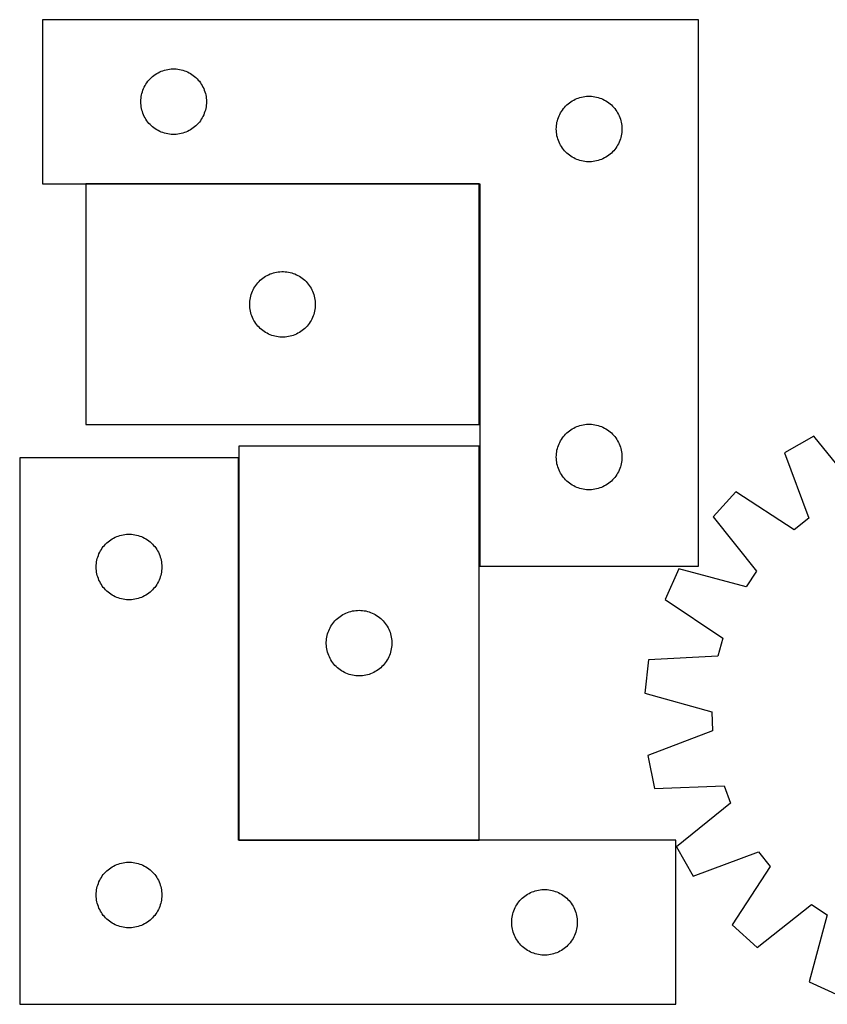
# Model space of a CAD drawing. Header units: millimetres. Extents: x 7 to 1493, y 7 to 462.
# Tile 1 of 5: x 7 to 376, y 12 to 462. Entities that reach past the tile are written whole.
import ezdxf

# ---------------------------------------------------------------- set-up
doc = ezdxf.new("R2010")
doc.units = ezdxf.units.MM
doc.layers.add('COMMON', color=5, linetype='CONTINUOUS', true_color=0x0000ff)
doc.layers.add('CUT', color=7, linetype='CONTINUOUS', true_color=0x000000)

msp = doc.modelspace()

# ---------------------------------------------------------------- linework, layer by layer
at = {"layer": 'COMMON'}
for p, q in [((216.841663, 387.022138), (36.841663, 387.022138)), ((216.941664, 276.922137), (216.941664, 386.922137)), ((216.941664, 212.122138), (216.941664, 267.017153)), ((106.741662, 261.817152), (106.741662, 87.017153)), ((106.841663, 86.917152), (216.841663, 86.917152))]:
    msp.add_line(p, q, dxfattribs=at)
at = {"layer": 'CUT'}
for p, q in [((317.041664, 462.122138), (17.041664, 462.122138)), ((17.041664, 462.122138), (17.041664, 387.122138)), ((317.041664, 212.122138), (317.041664, 462.122138)), ((68.03845, 436.619727), (68.668008, 437.067293)), ((68.668008, 437.067293), (69.319772, 437.481857)), ((69.319772, 437.481857), (69.992013, 437.86232)), ((69.992013, 437.86232), (70.682948, 438.207672)), ((70.682948, 438.207672), (71.390745, 438.516998)), ((71.390745, 438.516998), (72.113528, 438.789476)), ((72.113528, 438.789476), (72.849379, 439.024386)), ((72.849379, 439.024386), (73.596348, 439.221104)), ((73.596348, 439.221104), (74.352452, 439.379107)), ((74.352452, 439.379107), (75.115688, 439.497978)), ((75.115688, 439.497978), (75.884032, 439.577401)), ((75.884032, 439.577401), (76.655445, 439.617165)), ((76.655445, 439.617165), (77.427882, 439.617165)), ((77.427882, 439.617165), (78.199296, 439.577401)), ((78.199296, 439.577401), (78.967639, 439.497978)), ((78.967639, 439.497978), (79.730875, 439.379107)), ((79.730875, 439.379107), (80.48698, 439.221104)), ((80.48698, 439.221104), (81.233948, 439.024386)), ((81.233948, 439.024386), (81.969799, 438.789476)), ((81.969799, 438.789476), (82.692582, 438.516998)), ((82.692582, 438.516998), (83.40038, 438.207672)), ((83.40038, 438.207672), (84.091315, 437.86232)), ((84.091315, 437.86232), (84.763556, 437.481857)), ((84.763556, 437.481857), (85.41532, 437.067293)), ((85.41532, 437.067293), (86.044878, 436.619727)), ((63.987385, 432.010359), (64.38503, 432.672581)), ((64.38503, 432.672581), (64.816239, 433.313454)), ((64.816239, 433.313454), (65.279867, 433.93128)), ((65.279867, 433.93128), (65.774685, 434.52442)), ((65.774685, 434.52442), (66.299381, 435.0913)), ((66.299381, 435.0913), (66.852564, 435.630418)), ((66.852564, 435.630418), (67.432766, 436.140345)), ((67.432766, 436.140345), (68.03845, 436.619727)), ((86.044878, 436.619727), (86.650561, 436.140345)), ((86.650561, 436.140345), (87.230764, 435.630418)), ((87.230764, 435.630418), (87.783947, 435.0913)), ((87.783947, 435.0913), (88.308643, 434.52442)), ((88.308643, 434.52442), (88.803461, 433.93128)), ((88.803461, 433.93128), (89.267089, 433.313454)), ((89.267089, 433.313454), (89.698297, 432.672581)), ((89.698297, 432.672581), (90.095942, 432.010359)), ((62.358828, 427.690419), (62.536248, 428.442205)), ((62.536248, 428.442205), (62.752133, 429.18386)), ((62.752133, 429.18386), (63.005911, 429.913419)), ((63.005911, 429.913419), (63.29691, 430.628947)), ((63.29691, 430.628947), (63.624357, 431.328545)), ((63.624357, 431.328545), (63.987385, 432.010359)), ((90.095942, 432.010359), (90.45897, 431.328545)), ((90.45897, 431.328545), (90.786417, 430.628947)), ((90.786417, 430.628947), (91.077416, 429.913419)), ((91.077416, 429.913419), (91.331194, 429.18386)), ((91.331194, 429.18386), (91.54708, 428.442205)), ((91.54708, 428.442205), (91.724499, 427.690419)), ((62.041664, 424.622138), (62.061552, 425.394319)), ((62.061552, 423.849957), (62.041664, 424.622138)), ((62.061552, 425.394319), (62.121166, 426.164453)), ((62.121166, 423.079823), (62.061552, 423.849957)), ((62.121166, 426.164453), (62.220345, 426.930497)), ((62.220345, 426.930497), (62.358828, 427.690419)), ((91.724499, 427.690419), (91.862982, 426.930497)), ((91.862982, 426.930497), (91.962162, 426.164453)), ((91.962162, 426.164453), (92.021775, 425.394319)), ((92.021775, 423.849957), (91.962162, 423.079823)), ((92.021775, 425.394319), (92.041664, 424.622138)), ((92.041664, 424.622138), (92.021775, 423.849957)), ((256.852564, 423.130418), (257.432766, 423.640345)), ((257.432766, 423.640345), (258.03845, 424.119727)), ((258.03845, 424.119727), (258.668008, 424.567293)), ((258.668008, 424.567293), (259.319772, 424.981857)), ((259.319772, 424.981857), (259.992013, 425.36232)), ((259.992013, 425.36232), (260.682948, 425.707672)), ((260.682948, 425.707672), (261.390745, 426.016998)), ((261.390745, 426.016998), (262.113528, 426.289476)), ((262.113528, 426.289476), (262.849379, 426.524386)), ((262.849379, 426.524386), (263.596348, 426.721104)), ((263.596348, 426.721104), (264.352452, 426.879107)), ((264.352452, 426.879107), (265.115688, 426.997978)), ((265.115688, 426.997978), (265.884032, 427.077401)), ((265.884032, 427.077401), (266.655445, 427.117165)), ((266.655445, 427.117165), (267.427882, 427.117165)), ((267.427882, 427.117165), (268.199296, 427.077401)), ((268.199296, 427.077401), (268.967639, 426.997978)), ((268.967639, 426.997978), (269.730875, 426.879107)), ((269.730875, 426.879107), (270.48698, 426.721104)), ((270.48698, 426.721104), (271.233948, 426.524386)), ((271.233948, 426.524386), (271.969799, 426.289476)), ((271.969799, 426.289476), (272.692582, 426.016998)), ((272.692582, 426.016998), (273.40038, 425.707672)), ((273.40038, 425.707672), (274.091315, 425.36232)), ((274.091315, 425.36232), (274.763556, 424.981857)), ((274.763556, 424.981857), (275.41532, 424.567293)), ((275.41532, 424.567293), (276.044878, 424.119727)), ((276.044878, 424.119727), (276.650561, 423.640345)), ((276.650561, 423.640345), (277.230764, 423.130418)), ((62.220345, 422.313779), (62.121166, 423.079823)), ((62.358828, 421.553857), (62.220345, 422.313779)), ((62.536248, 420.802071), (62.358828, 421.553857)), ((62.752133, 420.060415), (62.536248, 420.802071)), ((63.005911, 419.330857), (62.752133, 420.060415)), ((63.29691, 418.615329), (63.005911, 419.330857)), ((91.077416, 419.330857), (90.786417, 418.615329)), ((91.331194, 420.060415), (91.077416, 419.330857)), ((91.54708, 420.802071), (91.331194, 420.060415)), ((91.724499, 421.553857), (91.54708, 420.802071)), ((91.862982, 422.313779), (91.724499, 421.553857)), ((91.962162, 423.079823), (91.862982, 422.313779)), ((253.29691, 418.128947), (253.624357, 418.828545)), ((253.624357, 418.828545), (253.987385, 419.510359)), ((253.987385, 419.510359), (254.38503, 420.172581)), ((254.38503, 420.172581), (254.816239, 420.813454)), ((254.816239, 420.813454), (255.279867, 421.43128)), ((255.279867, 421.43128), (255.774685, 422.02442)), ((255.774685, 422.02442), (256.299381, 422.5913)), ((256.299381, 422.5913), (256.852564, 423.130418)), ((277.230764, 423.130418), (277.783947, 422.5913)), ((277.783947, 422.5913), (278.308643, 422.02442)), ((278.308643, 422.02442), (278.803461, 421.43128)), ((278.803461, 421.43128), (279.267089, 420.813454)), ((279.267089, 420.813454), (279.698297, 420.172581)), ((279.698297, 420.172581), (280.095942, 419.510359)), ((280.095942, 419.510359), (280.45897, 418.828545)), ((280.45897, 418.828545), (280.786417, 418.128947)), ((63.624357, 417.915731), (63.29691, 418.615329)), ((63.987385, 417.233917), (63.624357, 417.915731)), ((64.38503, 416.571695), (63.987385, 417.233917)), ((64.816239, 415.930822), (64.38503, 416.571695)), ((65.279867, 415.312996), (64.816239, 415.930822)), ((65.774685, 414.719856), (65.279867, 415.312996)), ((66.299381, 414.152976), (65.774685, 414.719856)), ((88.308643, 414.719856), (87.783947, 414.152976)), ((88.803461, 415.312996), (88.308643, 414.719856)), ((89.267089, 415.930822), (88.803461, 415.312996)), ((89.698297, 416.571695), (89.267089, 415.930822)), ((90.095942, 417.233917), (89.698297, 416.571695)), ((90.45897, 417.915731), (90.095942, 417.233917)), ((90.786417, 418.615329), (90.45897, 417.915731)), ((252.121166, 413.664453), (252.220345, 414.430497)), ((252.220345, 414.430497), (252.358828, 415.190419)), ((252.358828, 415.190419), (252.536248, 415.942205)), ((252.536248, 415.942205), (252.752133, 416.68386)), ((252.752133, 416.68386), (253.005911, 417.413419)), ((253.005911, 417.413419), (253.29691, 418.128947)), ((280.786417, 418.128947), (281.077416, 417.413419)), ((281.077416, 417.413419), (281.331194, 416.68386)), ((281.331194, 416.68386), (281.54708, 415.942205)), ((281.54708, 415.942205), (281.724499, 415.190419)), ((281.724499, 415.190419), (281.862982, 414.430497)), ((281.862982, 414.430497), (281.962162, 413.664453)), ((66.852564, 413.613857), (66.299381, 414.152976)), ((67.432766, 413.103931), (66.852564, 413.613857)), ((68.03845, 412.624549), (67.432766, 413.103931)), ((68.668008, 412.176983), (68.03845, 412.624549)), ((69.319772, 411.762419), (68.668008, 412.176983)), ((69.992013, 411.381956), (69.319772, 411.762419)), ((70.682948, 411.036604), (69.992013, 411.381956)), ((71.390745, 410.727278), (70.682948, 411.036604)), ((72.113528, 410.4548), (71.390745, 410.727278)), ((72.849379, 410.21989), (72.113528, 410.4548)), ((73.596348, 410.023172), (72.849379, 410.21989)), ((74.352452, 409.865169), (73.596348, 410.023172)), ((75.115688, 409.746298), (74.352452, 409.865169)), ((79.730875, 409.865169), (78.967639, 409.746298)), ((80.48698, 410.023172), (79.730875, 409.865169)), ((81.233948, 410.21989), (80.48698, 410.023172)), ((81.969799, 410.4548), (81.233948, 410.21989)), ((82.692582, 410.727278), (81.969799, 410.4548)), ((83.40038, 411.036604), (82.692582, 410.727278)), ((84.091315, 411.381956), (83.40038, 411.036604)), ((84.763556, 411.762419), (84.091315, 411.381956)), ((85.41532, 412.176983), (84.763556, 411.762419)), ((86.044878, 412.624549), (85.41532, 412.176983)), ((86.650561, 413.103931), (86.044878, 412.624549)), ((87.230764, 413.613857), (86.650561, 413.103931)), ((87.783947, 414.152976), (87.230764, 413.613857)), ((252.041664, 412.122138), (252.061552, 412.894319)), ((252.061552, 411.349957), (252.041664, 412.122138)), ((252.061552, 412.894319), (252.121166, 413.664453)), ((252.121166, 410.579823), (252.061552, 411.349957)), ((252.220345, 409.813779), (252.121166, 410.579823)), ((252.358828, 409.053857), (252.220345, 409.813779)), ((281.862982, 409.813779), (281.724499, 409.053857)), ((281.962162, 410.579823), (281.862982, 409.813779)), ((281.962162, 413.664453), (282.021775, 412.894319)), ((282.021775, 411.349957), (281.962162, 410.579823)), ((282.021775, 412.894319), (282.041664, 412.122138)), ((282.041664, 412.122138), (282.021775, 411.349957)), ((75.884032, 409.666875), (75.115688, 409.746298)), ((76.655445, 409.627111), (75.884032, 409.666875)), ((77.427882, 409.627111), (76.655445, 409.627111)), ((78.199296, 409.666875), (77.427882, 409.627111)), ((78.967639, 409.746298), (78.199296, 409.666875)), ((252.536248, 408.302071), (252.358828, 409.053857)), ((252.752133, 407.560415), (252.536248, 408.302071)), ((253.005911, 406.830857), (252.752133, 407.560415)), ((253.29691, 406.115329), (253.005911, 406.830857)), ((253.624357, 405.415731), (253.29691, 406.115329)), ((253.987385, 404.733917), (253.624357, 405.415731)), ((280.45897, 405.415731), (280.095942, 404.733917)), ((280.786417, 406.115329), (280.45897, 405.415731)), ((281.077416, 406.830857), (280.786417, 406.115329)), ((281.331194, 407.560415), (281.077416, 406.830857)), ((281.54708, 408.302071), (281.331194, 407.560415)), ((281.724499, 409.053857), (281.54708, 408.302071)), ((254.38503, 404.071695), (253.987385, 404.733917)), ((254.816239, 403.430822), (254.38503, 404.071695)), ((255.279867, 402.812996), (254.816239, 403.430822)), ((255.774685, 402.219856), (255.279867, 402.812996)), ((256.299381, 401.652976), (255.774685, 402.219856)), ((256.852564, 401.113857), (256.299381, 401.652976)), ((257.432766, 400.603931), (256.852564, 401.113857)), ((277.230764, 401.113857), (276.650561, 400.603931)), ((277.783947, 401.652976), (277.230764, 401.113857)), ((278.308643, 402.219856), (277.783947, 401.652976)), ((278.803461, 402.812996), (278.308643, 402.219856)), ((279.267089, 403.430822), (278.803461, 402.812996)), ((279.698297, 404.071695), (279.267089, 403.430822)), ((280.095942, 404.733917), (279.698297, 404.071695)), ((258.03845, 400.124549), (257.432766, 400.603931)), ((258.668008, 399.676983), (258.03845, 400.124549)), ((259.319772, 399.262419), (258.668008, 399.676983)), ((259.992013, 398.881956), (259.319772, 399.262419)), ((260.682948, 398.536604), (259.992013, 398.881956)), ((261.390745, 398.227278), (260.682948, 398.536604)), ((262.113528, 397.9548), (261.390745, 398.227278)), ((262.849379, 397.71989), (262.113528, 397.9548)), ((263.596348, 397.523172), (262.849379, 397.71989)), ((264.352452, 397.365169), (263.596348, 397.523172)), ((265.115688, 397.246298), (264.352452, 397.365169)), ((265.884032, 397.166875), (265.115688, 397.246298)), ((266.655445, 397.127111), (265.884032, 397.166875)), ((267.427882, 397.127111), (266.655445, 397.127111)), ((268.199296, 397.166875), (267.427882, 397.127111)), ((268.967639, 397.246298), (268.199296, 397.166875)), ((269.730875, 397.365169), (268.967639, 397.246298)), ((270.48698, 397.523172), (269.730875, 397.365169)), ((271.233948, 397.71989), (270.48698, 397.523172)), ((271.969799, 397.9548), (271.233948, 397.71989)), ((272.692582, 398.227278), (271.969799, 397.9548)), ((273.40038, 398.536604), (272.692582, 398.227278)), ((274.091315, 398.881956), (273.40038, 398.536604)), ((274.763556, 399.262419), (274.091315, 398.881956)), ((275.41532, 399.676983), (274.763556, 399.262419)), ((276.044878, 400.124549), (275.41532, 399.676983)), ((276.650561, 400.603931), (276.044878, 400.124549)), ((17.041664, 387.122138), (217.041664, 387.122138)), ((216.841663, 386.922137), (36.841663, 386.922137)), ((36.841663, 386.922137), (36.841663, 276.922137)), ((216.841663, 276.922137), (216.841663, 386.922137)), ((217.041664, 387.122138), (217.041664, 212.122138)), ((124.152451, 346.679106), (124.915687, 346.797977)), ((124.915687, 346.797977), (125.684031, 346.8774)), ((125.684031, 346.8774), (126.455444, 346.917164)), ((126.455444, 346.917164), (127.227881, 346.917164)), ((127.227881, 346.917164), (127.999295, 346.8774)), ((127.999295, 346.8774), (128.767638, 346.797977)), ((128.767638, 346.797977), (129.530874, 346.679106)), ((115.574684, 341.824419), (116.09938, 342.391299)), ((116.09938, 342.391299), (116.652563, 342.930417)), ((116.652563, 342.930417), (117.232765, 343.440344)), ((117.232765, 343.440344), (117.838449, 343.919726)), ((117.838449, 343.919726), (118.468007, 344.367292)), ((118.468007, 344.367292), (119.119771, 344.781856)), ((119.119771, 344.781856), (119.792012, 345.162319)), ((119.792012, 345.162319), (120.482947, 345.507671)), ((120.482947, 345.507671), (121.190744, 345.816997)), ((121.190744, 345.816997), (121.913527, 346.089475)), ((121.913527, 346.089475), (122.649378, 346.324385)), ((122.649378, 346.324385), (123.396347, 346.521103)), ((123.396347, 346.521103), (124.152451, 346.679106)), ((129.530874, 346.679106), (130.286979, 346.521103)), ((130.286979, 346.521103), (131.033947, 346.324385)), ((131.033947, 346.324385), (131.769798, 346.089475)), ((131.769798, 346.089475), (132.492581, 345.816997)), ((132.492581, 345.816997), (133.200379, 345.507671)), ((133.200379, 345.507671), (133.891314, 345.162319)), ((133.891314, 345.162319), (134.563555, 344.781856)), ((134.563555, 344.781856), (135.215319, 344.367292)), ((135.215319, 344.367292), (135.844877, 343.919726)), ((135.844877, 343.919726), (136.45056, 343.440344)), ((136.45056, 343.440344), (137.030763, 342.930417)), ((137.030763, 342.930417), (137.583946, 342.391299)), ((137.583946, 342.391299), (138.108642, 341.824419)), ((112.80591, 337.213418), (113.096909, 337.928946)), ((113.096909, 337.928946), (113.424356, 338.628544)), ((113.424356, 338.628544), (113.787384, 339.310358)), ((113.787384, 339.310358), (114.185029, 339.97258)), ((114.185029, 339.97258), (114.616238, 340.613453)), ((114.616238, 340.613453), (115.079866, 341.231279)), ((115.079866, 341.231279), (115.574684, 341.824419)), ((138.108642, 341.824419), (138.60346, 341.231279)), ((138.60346, 341.231279), (139.067088, 340.613453)), ((139.067088, 340.613453), (139.498296, 339.97258)), ((139.498296, 339.97258), (139.895941, 339.310358)), ((139.895941, 339.310358), (140.258969, 338.628544)), ((140.258969, 338.628544), (140.586416, 337.928946)), ((140.586416, 337.928946), (140.877415, 337.213418)), ((111.861551, 332.694318), (111.921165, 333.464452)), ((111.921165, 333.464452), (112.020344, 334.230496)), ((112.020344, 334.230496), (112.158827, 334.990418)), ((112.158827, 334.990418), (112.336247, 335.742204)), ((112.336247, 335.742204), (112.552132, 336.483859)), ((112.552132, 336.483859), (112.80591, 337.213418)), ((140.877415, 337.213418), (141.131193, 336.483859)), ((141.131193, 336.483859), (141.347079, 335.742204)), ((141.347079, 335.742204), (141.524498, 334.990418)), ((141.524498, 334.990418), (141.662981, 334.230496)), ((141.662981, 334.230496), (141.762161, 333.464452)), ((141.762161, 333.464452), (141.821774, 332.694318)), ((111.841663, 331.922137), (111.861551, 332.694318)), ((111.861551, 331.149956), (111.841663, 331.922137)), ((111.921165, 330.379822), (111.861551, 331.149956)), ((112.020344, 329.613778), (111.921165, 330.379822)), ((112.158827, 328.853856), (112.020344, 329.613778)), ((112.336247, 328.10207), (112.158827, 328.853856)), ((141.524498, 328.853856), (141.347079, 328.10207)), ((141.662981, 329.613778), (141.524498, 328.853856)), ((141.762161, 330.379822), (141.662981, 329.613778)), ((141.821774, 331.149956), (141.762161, 330.379822)), ((141.821774, 332.694318), (141.841663, 331.922137)), ((141.841663, 331.922137), (141.821774, 331.149956)), ((112.552132, 327.360414), (112.336247, 328.10207)), ((112.80591, 326.630856), (112.552132, 327.360414)), ((113.096909, 325.915328), (112.80591, 326.630856)), ((113.424356, 325.21573), (113.096909, 325.915328)), ((113.787384, 324.533916), (113.424356, 325.21573)), ((114.185029, 323.871694), (113.787384, 324.533916)), ((139.895941, 324.533916), (139.498296, 323.871694)), ((140.258969, 325.21573), (139.895941, 324.533916)), ((140.586416, 325.915328), (140.258969, 325.21573)), ((140.877415, 326.630856), (140.586416, 325.915328)), ((141.131193, 327.360414), (140.877415, 326.630856)), ((141.347079, 328.10207), (141.131193, 327.360414)), ((114.616238, 323.230821), (114.185029, 323.871694)), ((115.079866, 322.612995), (114.616238, 323.230821)), ((115.574684, 322.019855), (115.079866, 322.612995)), ((116.09938, 321.452975), (115.574684, 322.019855)), ((116.652563, 320.913856), (116.09938, 321.452975)), ((117.232765, 320.40393), (116.652563, 320.913856)), ((117.838449, 319.924548), (117.232765, 320.40393)), ((118.468007, 319.476982), (117.838449, 319.924548)), ((135.844877, 319.924548), (135.215319, 319.476982)), ((136.45056, 320.40393), (135.844877, 319.924548)), ((137.030763, 320.913856), (136.45056, 320.40393)), ((137.583946, 321.452975), (137.030763, 320.913856)), ((138.108642, 322.019855), (137.583946, 321.452975)), ((138.60346, 322.612995), (138.108642, 322.019855)), ((139.067088, 323.230821), (138.60346, 322.612995)), ((139.498296, 323.871694), (139.067088, 323.230821)), ((119.119771, 319.062418), (118.468007, 319.476982)), ((119.792012, 318.681955), (119.119771, 319.062418)), ((120.482947, 318.336603), (119.792012, 318.681955)), ((121.190744, 318.027277), (120.482947, 318.336603)), ((121.913527, 317.754799), (121.190744, 318.027277)), ((122.649378, 317.519889), (121.913527, 317.754799)), ((123.396347, 317.323171), (122.649378, 317.519889)), ((124.152451, 317.165168), (123.396347, 317.323171)), ((124.915687, 317.046297), (124.152451, 317.165168)), ((125.684031, 316.966874), (124.915687, 317.046297)), ((126.455444, 316.92711), (125.684031, 316.966874)), ((127.227881, 316.92711), (126.455444, 316.92711)), ((127.999295, 316.966874), (127.227881, 316.92711)), ((128.767638, 317.046297), (127.999295, 316.966874)), ((129.530874, 317.165168), (128.767638, 317.046297)), ((130.286979, 317.323171), (129.530874, 317.165168)), ((131.033947, 317.519889), (130.286979, 317.323171)), ((131.769798, 317.754799), (131.033947, 317.519889)), ((132.492581, 318.027277), (131.769798, 317.754799)), ((133.200379, 318.336603), (132.492581, 318.027277)), ((133.891314, 318.681955), (133.200379, 318.336603)), ((134.563555, 319.062418), (133.891314, 318.681955)), ((135.215319, 319.476982), (134.563555, 319.062418)), ((36.841663, 276.922137), (216.841663, 276.922137)), ((258.668008, 274.567293), (259.319772, 274.981857)), ((259.319772, 274.981857), (259.992013, 275.36232)), ((259.992013, 275.36232), (260.682948, 275.707672)), ((260.682948, 275.707672), (261.390745, 276.016998)), ((261.390745, 276.016998), (262.113528, 276.289476)), ((262.113528, 276.289476), (262.849379, 276.524386)), ((262.849379, 276.524386), (263.596348, 276.721104)), ((263.596348, 276.721104), (264.352452, 276.879107)), ((264.352452, 276.879107), (265.115688, 276.997978)), ((265.115688, 276.997978), (265.884032, 277.077401)), ((265.884032, 277.077401), (266.655445, 277.117165)), ((266.655445, 277.117165), (267.427882, 277.117165)), ((267.427882, 277.117165), (268.199296, 277.077401)), ((268.199296, 277.077401), (268.967639, 276.997978)), ((268.967639, 276.997978), (269.730875, 276.879107)), ((269.730875, 276.879107), (270.48698, 276.721104)), ((270.48698, 276.721104), (271.233948, 276.524386)), ((271.233948, 276.524386), (271.969799, 276.289476)), ((271.969799, 276.289476), (272.692582, 276.016998)), ((272.692582, 276.016998), (273.40038, 275.707672)), ((273.40038, 275.707672), (274.091315, 275.36232)), ((274.091315, 275.36232), (274.763556, 274.981857)), ((274.763556, 274.981857), (275.41532, 274.567293)), ((254.38503, 270.172581), (254.816239, 270.813454)), ((254.816239, 270.813454), (255.279867, 271.43128)), ((255.279867, 271.43128), (255.774685, 272.02442)), ((255.774685, 272.02442), (256.299381, 272.5913)), ((256.299381, 272.5913), (256.852564, 273.130418)), ((256.852564, 273.130418), (257.432766, 273.640345)), ((257.432766, 273.640345), (258.03845, 274.119727)), ((258.03845, 274.119727), (258.668008, 274.567293)), ((275.41532, 274.567293), (276.044878, 274.119727)), ((276.044878, 274.119727), (276.650561, 273.640345)), ((276.650561, 273.640345), (277.230764, 273.130418)), ((277.230764, 273.130418), (277.783947, 272.5913)), ((277.783947, 272.5913), (278.308643, 272.02442)), ((278.308643, 272.02442), (278.803461, 271.43128)), ((278.803461, 271.43128), (279.267089, 270.813454)), ((279.267089, 270.813454), (279.698297, 270.172581)), ((369.850512, 271.579137), (356.481096, 263.964068)), ((389.832488, 246.887127), (369.850512, 271.579137)), ((216.841663, 267.017153), (106.841663, 267.017153)), ((106.841663, 267.017153), (106.841663, 87.017153)), ((216.841663, 87.017153), (216.841663, 267.017153)), ((252.358828, 265.190419), (252.536248, 265.942205)), ((252.536248, 265.942205), (252.752133, 266.68386)), ((252.752133, 266.68386), (253.005911, 267.413419)), ((253.005911, 267.413419), (253.29691, 268.128947)), ((253.29691, 268.128947), (253.624357, 268.828545)), ((253.624357, 268.828545), (253.987385, 269.510359)), ((253.987385, 269.510359), (254.38503, 270.172581)), ((279.698297, 270.172581), (280.095942, 269.510359)), ((280.095942, 269.510359), (280.45897, 268.828545)), ((280.45897, 268.828545), (280.786417, 268.128947)), ((280.786417, 268.128947), (281.077416, 267.413419)), ((281.077416, 267.413419), (281.331194, 266.68386)), ((281.331194, 266.68386), (281.54708, 265.942205)), ((281.54708, 265.942205), (281.724499, 265.190419)), ((106.641662, 261.817152), (6.641662, 261.817152)), ((6.641662, 261.817152), (6.641662, 11.817152)), ((106.641662, 86.817152), (106.641662, 261.817152)), ((252.041664, 262.122138), (252.061552, 262.894319)), ((252.061552, 261.349957), (252.041664, 262.122138)), ((252.061552, 262.894319), (252.121166, 263.664453)), ((252.121166, 260.579823), (252.061552, 261.349957)), ((252.121166, 263.664453), (252.220345, 264.430497)), ((252.220345, 264.430497), (252.358828, 265.190419)), ((281.724499, 265.190419), (281.862982, 264.430497)), ((281.862982, 264.430497), (281.962162, 263.664453)), ((281.962162, 263.664453), (282.021775, 262.894319)), ((282.021775, 261.349957), (281.962162, 260.579823)), ((282.021775, 262.894319), (282.041664, 262.122138)), ((282.041664, 262.122138), (282.021775, 261.349957)), ((356.481096, 263.964068), (367.526885, 234.182105)), ((252.220345, 259.813779), (252.121166, 260.579823)), ((252.358828, 259.053857), (252.220345, 259.813779)), ((252.536248, 258.302071), (252.358828, 259.053857)), ((252.752133, 257.560415), (252.536248, 258.302071)), ((253.005911, 256.830857), (252.752133, 257.560415)), ((253.29691, 256.115329), (253.005911, 256.830857)), ((281.077416, 256.830857), (280.786417, 256.115329)), ((281.331194, 257.560415), (281.077416, 256.830857)), ((281.54708, 258.302071), (281.331194, 257.560415)), ((281.724499, 259.053857), (281.54708, 258.302071)), ((281.862982, 259.813779), (281.724499, 259.053857)), ((281.962162, 260.579823), (281.862982, 259.813779)), ((253.624357, 255.415731), (253.29691, 256.115329)), ((253.987385, 254.733917), (253.624357, 255.415731)), ((254.38503, 254.071695), (253.987385, 254.733917)), ((254.816239, 253.430822), (254.38503, 254.071695)), ((255.279867, 252.812996), (254.816239, 253.430822)), ((255.774685, 252.219856), (255.279867, 252.812996)), ((256.299381, 251.652976), (255.774685, 252.219856)), ((278.308643, 252.219856), (277.783947, 251.652976)), ((278.803461, 252.812996), (278.308643, 252.219856)), ((279.267089, 253.430822), (278.803461, 252.812996)), ((279.698297, 254.071695), (279.267089, 253.430822)), ((280.095942, 254.733917), (279.698297, 254.071695)), ((280.45897, 255.415731), (280.095942, 254.733917)), ((280.786417, 256.115329), (280.45897, 255.415731)), ((256.852564, 251.113857), (256.299381, 251.652976)), ((257.432766, 250.603931), (256.852564, 251.113857)), ((258.03845, 250.124549), (257.432766, 250.603931)), ((258.668008, 249.676983), (258.03845, 250.124549)), ((259.319772, 249.262419), (258.668008, 249.676983)), ((259.992013, 248.881956), (259.319772, 249.262419)), ((260.682948, 248.536604), (259.992013, 248.881956)), ((261.390745, 248.227278), (260.682948, 248.536604)), ((262.113528, 247.9548), (261.390745, 248.227278)), ((262.849379, 247.71989), (262.113528, 247.9548)), ((263.596348, 247.523172), (262.849379, 247.71989)), ((271.233948, 247.71989), (270.48698, 247.523172)), ((271.969799, 247.9548), (271.233948, 247.71989)), ((272.692582, 248.227278), (271.969799, 247.9548)), ((273.40038, 248.536604), (272.692582, 248.227278)), ((274.091315, 248.881956), (273.40038, 248.536604)), ((274.763556, 249.262419), (274.091315, 248.881956)), ((275.41532, 249.676983), (274.763556, 249.262419)), ((276.044878, 250.124549), (275.41532, 249.676983)), ((276.650561, 250.603931), (276.044878, 250.124549)), ((277.230764, 251.113857), (276.650561, 250.603931)), ((277.783947, 251.652976), (277.230764, 251.113857)), ((264.352452, 247.365169), (263.596348, 247.523172)), ((265.115688, 247.246298), (264.352452, 247.365169)), ((265.884032, 247.166875), (265.115688, 247.246298)), ((266.655445, 247.127111), (265.884032, 247.166875)), ((267.427882, 247.127111), (266.655445, 247.127111)), ((268.199296, 247.166875), (267.427882, 247.127111)), ((268.967639, 247.246298), (268.199296, 247.166875)), ((269.730875, 247.365169), (268.967639, 247.246298)), ((270.48698, 247.523172), (269.730875, 247.365169)), ((334.197726, 246.133834), (323.835843, 234.760096)), ((360.831966, 228.825107), (334.197726, 246.133834)), ((323.835843, 234.760096), (343.544145, 209.849103)), ((367.526885, 234.182105), (360.831966, 228.825107)), ((49.592011, 225.057334), (50.282946, 225.402686)), ((50.282946, 225.402686), (50.990743, 225.712011)), ((50.990743, 225.712011), (51.713526, 225.98449)), ((51.713526, 225.98449), (52.449377, 226.2194)), ((52.449377, 226.2194), (53.196346, 226.416117)), ((53.196346, 226.416117), (53.95245, 226.574121)), ((53.95245, 226.574121), (54.715686, 226.692992)), ((54.715686, 226.692992), (55.48403, 226.772415)), ((55.48403, 226.772415), (56.255443, 226.812179)), ((56.255443, 226.812179), (57.02788, 226.812179)), ((57.02788, 226.812179), (57.799294, 226.772415)), ((57.799294, 226.772415), (58.567637, 226.692992)), ((58.567637, 226.692992), (59.330873, 226.574121)), ((59.330873, 226.574121), (60.086978, 226.416117)), ((60.086978, 226.416117), (60.833946, 226.2194)), ((60.833946, 226.2194), (61.569797, 225.98449)), ((61.569797, 225.98449), (62.29258, 225.712011)), ((62.29258, 225.712011), (63.000378, 225.402686)), ((63.000378, 225.402686), (63.691313, 225.057334)), ((44.416237, 220.508468), (44.879865, 221.126294)), ((44.879865, 221.126294), (45.374683, 221.719434)), ((45.374683, 221.719434), (45.899379, 222.286314)), ((45.899379, 222.286314), (46.452562, 222.825432)), ((46.452562, 222.825432), (47.032764, 223.335359)), ((47.032764, 223.335359), (47.638448, 223.814741)), ((47.638448, 223.814741), (48.268006, 224.262307)), ((48.268006, 224.262307), (48.91977, 224.676871)), ((48.91977, 224.676871), (49.592011, 225.057334)), ((63.691313, 225.057334), (64.363554, 224.676871)), ((64.363554, 224.676871), (65.015318, 224.262307)), ((65.015318, 224.262307), (65.644876, 223.814741)), ((65.644876, 223.814741), (66.250559, 223.335359)), ((66.250559, 223.335359), (66.830762, 222.825432)), ((66.830762, 222.825432), (67.383945, 222.286314)), ((67.383945, 222.286314), (67.908641, 221.719434)), ((67.908641, 221.719434), (68.403459, 221.126294)), ((68.403459, 221.126294), (68.867087, 220.508468)), ((42.136246, 215.637219), (42.352131, 216.378874)), ((42.352131, 216.378874), (42.605909, 217.108433)), ((42.605909, 217.108433), (42.896908, 217.82396)), ((42.896908, 217.82396), (43.224355, 218.523559)), ((43.224355, 218.523559), (43.587383, 219.205373)), ((43.587383, 219.205373), (43.985028, 219.867595)), ((43.985028, 219.867595), (44.416237, 220.508468)), ((68.867087, 220.508468), (69.298295, 219.867595)), ((69.298295, 219.867595), (69.69594, 219.205373)), ((69.69594, 219.205373), (70.058968, 218.523559)), ((70.058968, 218.523559), (70.386415, 217.82396)), ((70.386415, 217.82396), (70.677414, 217.108433)), ((70.677414, 217.108433), (70.931192, 216.378874)), ((70.931192, 216.378874), (71.147078, 215.637219)), ((41.641662, 211.817152), (41.66155, 212.589333)), ((41.66155, 211.044971), (41.641662, 211.817152)), ((41.66155, 212.589333), (41.721164, 213.359467)), ((41.721164, 213.359467), (41.820343, 214.125511)), ((41.820343, 214.125511), (41.958826, 214.885433)), ((41.958826, 214.885433), (42.136246, 215.637219)), ((71.147078, 215.637219), (71.324497, 214.885433)), ((71.324497, 214.885433), (71.46298, 214.125511)), ((71.46298, 214.125511), (71.56216, 213.359467)), ((71.56216, 213.359467), (71.621773, 212.589333)), ((71.621773, 212.589333), (71.641662, 211.817152)), ((71.641662, 211.817152), (71.621773, 211.044971)), ((217.041664, 212.122138), (317.041664, 212.122138)), ((41.721164, 210.274837), (41.66155, 211.044971)), ((41.820343, 209.508793), (41.721164, 210.274837)), ((41.958826, 208.748871), (41.820343, 209.508793)), ((42.136246, 207.997085), (41.958826, 208.748871)), ((42.352131, 207.255429), (42.136246, 207.997085)), ((42.605909, 206.525871), (42.352131, 207.255429)), ((70.931192, 207.255429), (70.677414, 206.525871)), ((71.147078, 207.997085), (70.931192, 207.255429)), ((71.324497, 208.748871), (71.147078, 207.997085)), ((71.46298, 209.508793), (71.324497, 208.748871)), ((71.56216, 210.274837), (71.46298, 209.508793)), ((71.621773, 211.044971), (71.56216, 210.274837)), ((308.152944, 210.916596), (301.812885, 196.89753)), ((338.832302, 202.685451), (308.152944, 210.916596)), ((343.544145, 209.849103), (338.832302, 202.685451)), ((42.896908, 205.810343), (42.605909, 206.525871)), ((43.224355, 205.110745), (42.896908, 205.810343)), ((43.587383, 204.428931), (43.224355, 205.110745)), ((43.985028, 203.766709), (43.587383, 204.428931)), ((44.416237, 203.125835), (43.985028, 203.766709)), ((44.879865, 202.50801), (44.416237, 203.125835)), ((68.867087, 203.125835), (68.403459, 202.50801)), ((69.298295, 203.766709), (68.867087, 203.125835)), ((69.69594, 204.428931), (69.298295, 203.766709)), ((70.058968, 205.110745), (69.69594, 204.428931)), ((70.386415, 205.810343), (70.058968, 205.110745)), ((70.677414, 206.525871), (70.386415, 205.810343)), ((45.374683, 201.91487), (44.879865, 202.50801)), ((45.899379, 201.34799), (45.374683, 201.91487)), ((46.452562, 200.808871), (45.899379, 201.34799)), ((47.032764, 200.298945), (46.452562, 200.808871)), ((47.638448, 199.819563), (47.032764, 200.298945)), ((48.268006, 199.371997), (47.638448, 199.819563)), ((48.91977, 198.957432), (48.268006, 199.371997)), ((49.592011, 198.57697), (48.91977, 198.957432)), ((50.282946, 198.231618), (49.592011, 198.57697)), ((50.990743, 197.922292), (50.282946, 198.231618)), ((63.000378, 198.231618), (62.29258, 197.922292)), ((63.691313, 198.57697), (63.000378, 198.231618)), ((64.363554, 198.957432), (63.691313, 198.57697)), ((65.015318, 199.371997), (64.363554, 198.957432)), ((65.644876, 199.819563), (65.015318, 199.371997)), ((66.250559, 200.298945), (65.644876, 199.819563)), ((66.830762, 200.808871), (66.250559, 200.298945)), ((67.383945, 201.34799), (66.830762, 200.808871)), ((67.908641, 201.91487), (67.383945, 201.34799)), ((68.403459, 202.50801), (67.908641, 201.91487)), ((51.713526, 197.649813), (50.990743, 197.922292)), ((52.449377, 197.414904), (51.713526, 197.649813)), ((53.196346, 197.218186), (52.449377, 197.414904)), ((53.95245, 197.060183), (53.196346, 197.218186)), ((54.715686, 196.941312), (53.95245, 197.060183)), ((55.48403, 196.861889), (54.715686, 196.941312)), ((56.255443, 196.822125), (55.48403, 196.861889)), ((57.02788, 196.822125), (56.255443, 196.822125)), ((57.799294, 196.861889), (57.02788, 196.822125)), ((58.567637, 196.941312), (57.799294, 196.861889)), ((59.330873, 197.060183), (58.567637, 196.941312)), ((60.086978, 197.218186), (59.330873, 197.060183)), ((60.833946, 197.414904), (60.086978, 197.218186)), ((61.569797, 197.649813), (60.833946, 197.414904)), ((62.29258, 197.922292), (61.569797, 197.649813)), ((301.812885, 196.89753), (328.254514, 179.295968)), ((152.53252, 188.77895), (153.150346, 189.242578)), ((153.150346, 189.242578), (153.79122, 189.673786)), ((153.79122, 189.673786), (154.453442, 190.071431)), ((154.453442, 190.071431), (155.135256, 190.434459)), ((155.135256, 190.434459), (155.834854, 190.761906)), ((155.834854, 190.761906), (156.550381, 191.052905)), ((156.550381, 191.052905), (157.27994, 191.306684)), ((157.27994, 191.306684), (158.021596, 191.522569)), ((158.021596, 191.522569), (158.773382, 191.699988)), ((158.773382, 191.699988), (159.533304, 191.838471)), ((159.533304, 191.838471), (160.299348, 191.937651)), ((160.299348, 191.937651), (161.069481, 191.997264)), ((161.069481, 191.997264), (161.841663, 192.017153)), ((161.841663, 192.017153), (162.613844, 191.997264)), ((162.613844, 191.997264), (163.383978, 191.937651)), ((163.383978, 191.937651), (164.150021, 191.838471)), ((164.150021, 191.838471), (164.909944, 191.699988)), ((164.909944, 191.699988), (165.66173, 191.522569)), ((165.66173, 191.522569), (166.403385, 191.306684)), ((166.403385, 191.306684), (167.132944, 191.052905)), ((167.132944, 191.052905), (167.848471, 190.761906)), ((167.848471, 190.761906), (168.54807, 190.434459)), ((168.54807, 190.434459), (169.229884, 190.071431)), ((169.229884, 190.071431), (169.892106, 189.673786)), ((169.892106, 189.673786), (170.532979, 189.242578)), ((170.532979, 189.242578), (171.150805, 188.77895)), ((148.601481, 184.066804), (148.981943, 184.739045)), ((148.981943, 184.739045), (149.396508, 185.390809)), ((149.396508, 185.390809), (149.844074, 186.020367)), ((149.844074, 186.020367), (150.323456, 186.626051)), ((150.323456, 186.626051), (150.833382, 187.206253)), ((150.833382, 187.206253), (151.3725, 187.759436)), ((151.3725, 187.759436), (151.939381, 188.284132)), ((151.939381, 188.284132), (152.53252, 188.77895)), ((171.150805, 188.77895), (171.743945, 188.284132)), ((171.743945, 188.284132), (172.310825, 187.759436)), ((172.310825, 187.759436), (172.849943, 187.206253)), ((172.849943, 187.206253), (173.359869, 186.626051)), ((173.359869, 186.626051), (173.839251, 186.020367)), ((173.839251, 186.020367), (174.286818, 185.390809)), ((174.286818, 185.390809), (174.701382, 184.739045)), ((174.701382, 184.739045), (175.081845, 184.066804)), ((147.084693, 179.706364), (147.242697, 180.462469)), ((147.242697, 180.462469), (147.439415, 181.209437)), ((147.439415, 181.209437), (147.674324, 181.945289)), ((147.674324, 181.945289), (147.946803, 182.668071)), ((147.946803, 182.668071), (148.256129, 183.375869)), ((148.256129, 183.375869), (148.601481, 184.066804)), ((175.081845, 184.066804), (175.427197, 183.375869)), ((175.427197, 183.375869), (175.736522, 182.668071)), ((175.736522, 182.668071), (176.009001, 181.945289)), ((176.009001, 181.945289), (176.243911, 181.209437)), ((176.243911, 181.209437), (176.440628, 180.462469)), ((176.440628, 180.462469), (176.598632, 179.706364)), ((146.846636, 177.403372), (146.8864, 178.174785)), ((146.846636, 176.630934), (146.846636, 177.403372)), ((146.8864, 175.859521), (146.846636, 176.630934)), ((146.8864, 178.174785), (146.965823, 178.943128)), ((146.965823, 175.091178), (146.8864, 175.859521)), ((146.965823, 178.943128), (147.084693, 179.706364)), ((176.598632, 179.706364), (176.717503, 178.943128)), ((176.717503, 178.943128), (176.796926, 178.174785)), ((176.796926, 175.859521), (176.717503, 175.091178)), ((176.796926, 178.174785), (176.83669, 177.403372)), ((176.83669, 176.630934), (176.796926, 175.859521)), ((176.83669, 177.403372), (176.83669, 176.630934)), ((328.254514, 179.295968), (325.986976, 171.02689)), ((147.084693, 174.327941), (146.965823, 175.091178)), ((147.242697, 173.571837), (147.084693, 174.327941)), ((147.439415, 172.824868), (147.242697, 173.571837)), ((147.674324, 172.089017), (147.439415, 172.824868)), ((147.946803, 171.366234), (147.674324, 172.089017)), ((148.256129, 170.658437), (147.946803, 171.366234)), ((175.736522, 171.366234), (175.427197, 170.658437)), ((176.009001, 172.089017), (175.736522, 171.366234)), ((176.243911, 172.824868), (176.009001, 172.089017)), ((176.440628, 173.571837), (176.243911, 172.824868)), ((176.598632, 174.327941), (176.440628, 173.571837)), ((176.717503, 175.091178), (176.598632, 174.327941)), ((148.601481, 169.967502), (148.256129, 170.658437)), ((148.981943, 169.295261), (148.601481, 169.967502)), ((149.396508, 168.643497), (148.981943, 169.295261)), ((149.844074, 168.013939), (149.396508, 168.643497)), ((150.323456, 167.408255), (149.844074, 168.013939)), ((150.833382, 166.828053), (150.323456, 167.408255)), ((151.3725, 166.27487), (150.833382, 166.828053)), ((172.849943, 166.828053), (172.310825, 166.27487)), ((173.359869, 167.408255), (172.849943, 166.828053)), ((173.839251, 168.013939), (173.359869, 167.408255)), ((174.286818, 168.643497), (173.839251, 168.013939)), ((174.701382, 169.295261), (174.286818, 168.643497)), ((175.081845, 169.967502), (174.701382, 169.295261)), ((175.427197, 170.658437), (175.081845, 169.967502)), ((294.265609, 169.374731), (292.567984, 154.082622)), ((325.986976, 171.02689), (294.265609, 169.374731)), ((151.939381, 165.750174), (151.3725, 166.27487)), ((152.53252, 165.255356), (151.939381, 165.750174)), ((153.150346, 164.791728), (152.53252, 165.255356)), ((153.79122, 164.360519), (153.150346, 164.791728)), ((154.453442, 163.962874), (153.79122, 164.360519)), ((155.135256, 163.599847), (154.453442, 163.962874)), ((155.834854, 163.272399), (155.135256, 163.599847)), ((156.550381, 162.981401), (155.834854, 163.272399)), ((157.27994, 162.727622), (156.550381, 162.981401)), ((158.021596, 162.511737), (157.27994, 162.727622)), ((158.773382, 162.334318), (158.021596, 162.511737)), ((159.533304, 162.195834), (158.773382, 162.334318)), ((160.299348, 162.096655), (159.533304, 162.195834)), ((164.150021, 162.195834), (163.383978, 162.096655)), ((164.909944, 162.334318), (164.150021, 162.195834)), ((165.66173, 162.511737), (164.909944, 162.334318)), ((166.403385, 162.727622), (165.66173, 162.511737)), ((167.132944, 162.981401), (166.403385, 162.727622)), ((167.848471, 163.272399), (167.132944, 162.981401)), ((168.54807, 163.599847), (167.848471, 163.272399)), ((169.229884, 163.962874), (168.54807, 163.599847)), ((169.892106, 164.360519), (169.229884, 163.962874)), ((170.532979, 164.791728), (169.892106, 164.360519)), ((171.150805, 165.255356), (170.532979, 164.791728)), ((171.743945, 165.750174), (171.150805, 165.255356)), ((172.310825, 166.27487), (171.743945, 165.750174)), ((161.069481, 162.037042), (160.299348, 162.096655)), ((161.841663, 162.017153), (161.069481, 162.037042)), ((162.613844, 162.037042), (161.841663, 162.017153)), ((163.383978, 162.096655), (162.613844, 162.037042)), ((292.567984, 154.082622), (323.15465, 145.513454)), ((323.15465, 145.513454), (323.553378, 136.948386)), ((323.553378, 136.948386), (293.89511, 125.574648)), ((293.89511, 125.574648), (297.006095, 110.506393)), ((297.006095, 110.506393), (328.743761, 111.80843)), ((328.743761, 111.80843), (331.769726, 103.78578)), ((331.769726, 103.78578), (307.077715, 83.803803)), ((306.641662, 86.817152), (106.641662, 86.817152)), ((106.841663, 87.017153), (216.841663, 87.017153)), ((306.641662, 11.817152), (306.641662, 86.817152)), ((307.077715, 83.803803), (314.692785, 70.434388)), ((314.692785, 70.434388), (344.474747, 81.480177)), ((344.474747, 81.480177), (349.831746, 74.785258)), ((53.196346, 76.416117), (53.95245, 76.574121)), ((53.95245, 76.574121), (54.715686, 76.692992)), ((54.715686, 76.692992), (55.48403, 76.772415)), ((55.48403, 76.772415), (56.255443, 76.812179)), ((56.255443, 76.812179), (57.02788, 76.812179)), ((57.02788, 76.812179), (57.799294, 76.772415)), ((57.799294, 76.772415), (58.567637, 76.692992)), ((58.567637, 76.692992), (59.330873, 76.574121)), ((59.330873, 76.574121), (60.086978, 76.416117)), ((45.374683, 71.719434), (45.899379, 72.286314)), ((45.899379, 72.286314), (46.452562, 72.825432)), ((46.452562, 72.825432), (47.032764, 73.335359)), ((47.032764, 73.335359), (47.638448, 73.814741)), ((47.638448, 73.814741), (48.268006, 74.262307)), ((48.268006, 74.262307), (48.91977, 74.676871)), ((48.91977, 74.676871), (49.592011, 75.057334)), ((49.592011, 75.057334), (50.282946, 75.402686)), ((50.282946, 75.402686), (50.990743, 75.712011)), ((50.990743, 75.712011), (51.713526, 75.98449)), ((51.713526, 75.98449), (52.449377, 76.2194)), ((52.449377, 76.2194), (53.196346, 76.416117)), ((60.086978, 76.416117), (60.833946, 76.2194)), ((60.833946, 76.2194), (61.569797, 75.98449)), ((61.569797, 75.98449), (62.29258, 75.712011)), ((62.29258, 75.712011), (63.000378, 75.402686)), ((63.000378, 75.402686), (63.691313, 75.057334)), ((63.691313, 75.057334), (64.363554, 74.676871)), ((64.363554, 74.676871), (65.015318, 74.262307)), ((65.015318, 74.262307), (65.644876, 73.814741)), ((65.644876, 73.814741), (66.250559, 73.335359)), ((66.250559, 73.335359), (66.830762, 72.825432)), ((66.830762, 72.825432), (67.383945, 72.286314)), ((67.383945, 72.286314), (67.908641, 71.719434)), ((349.831746, 74.785258), (332.523019, 48.151018)), ((42.605909, 67.108433), (42.896908, 67.82396)), ((42.896908, 67.82396), (43.224355, 68.523559)), ((43.224355, 68.523559), (43.587383, 69.205373)), ((43.587383, 69.205373), (43.985028, 69.867595)), ((43.985028, 69.867595), (44.416237, 70.508468)), ((44.416237, 70.508468), (44.879865, 71.126294)), ((44.879865, 71.126294), (45.374683, 71.719434)), ((67.908641, 71.719434), (68.403459, 71.126294)), ((68.403459, 71.126294), (68.867087, 70.508468)), ((68.867087, 70.508468), (69.298295, 69.867595)), ((69.298295, 69.867595), (69.69594, 69.205373)), ((69.69594, 69.205373), (70.058968, 68.523559)), ((70.058968, 68.523559), (70.386415, 67.82396)), ((70.386415, 67.82396), (70.677414, 67.108433)), ((41.66155, 62.589333), (41.721164, 63.359467)), ((41.721164, 63.359467), (41.820343, 64.125511)), ((41.820343, 64.125511), (41.958826, 64.885433)), ((41.958826, 64.885433), (42.136246, 65.637219)), ((42.136246, 65.637219), (42.352131, 66.378874)), ((42.352131, 66.378874), (42.605909, 67.108433)), ((70.677414, 67.108433), (70.931192, 66.378874)), ((70.931192, 66.378874), (71.147078, 65.637219)), ((71.147078, 65.637219), (71.324497, 64.885433)), ((71.324497, 64.885433), (71.46298, 64.125511)), ((71.46298, 64.125511), (71.56216, 63.359467)), ((71.56216, 63.359467), (71.621773, 62.589333)), ((240.282946, 62.902686), (240.990743, 63.212011)), ((240.990743, 63.212011), (241.713526, 63.48449)), ((241.713526, 63.48449), (242.449377, 63.7194)), ((242.449377, 63.7194), (243.196346, 63.916117)), ((243.196346, 63.916117), (243.95245, 64.074121)), ((243.95245, 64.074121), (244.715686, 64.192992)), ((244.715686, 64.192992), (245.48403, 64.272415)), ((245.48403, 64.272415), (246.255443, 64.312179)), ((246.255443, 64.312179), (247.02788, 64.312179)), ((247.02788, 64.312179), (247.799294, 64.272415)), ((247.799294, 64.272415), (248.567637, 64.192992)), ((248.567637, 64.192992), (249.330873, 64.074121)), ((249.330873, 64.074121), (250.086978, 63.916117)), ((250.086978, 63.916117), (250.833946, 63.7194)), ((250.833946, 63.7194), (251.569797, 63.48449)), ((251.569797, 63.48449), (252.29258, 63.212011)), ((252.29258, 63.212011), (253.000378, 62.902686)), ((41.641662, 61.817152), (41.66155, 62.589333)), ((41.66155, 61.044971), (41.641662, 61.817152)), ((41.721164, 60.274837), (41.66155, 61.044971)), ((41.820343, 59.508793), (41.721164, 60.274837)), ((41.958826, 58.748871), (41.820343, 59.508793)), ((42.136246, 57.997085), (41.958826, 58.748871)), ((71.324497, 58.748871), (71.147078, 57.997085)), ((71.46298, 59.508793), (71.324497, 58.748871)), ((71.56216, 60.274837), (71.46298, 59.508793)), ((71.621773, 61.044971), (71.56216, 60.274837)), ((71.621773, 62.589333), (71.641662, 61.817152)), ((71.641662, 61.817152), (71.621773, 61.044971)), ((234.416237, 58.008468), (234.879865, 58.626294)), ((234.879865, 58.626294), (235.374683, 59.219434)), ((235.374683, 59.219434), (235.899379, 59.786314)), ((235.899379, 59.786314), (236.452562, 60.325432)), ((236.452562, 60.325432), (237.032764, 60.835359)), ((237.032764, 60.835359), (237.638448, 61.314741)), ((237.638448, 61.314741), (238.268006, 61.762307)), ((238.268006, 61.762307), (238.91977, 62.176871)), ((238.91977, 62.176871), (239.592011, 62.557334)), ((239.592011, 62.557334), (240.282946, 62.902686)), ((253.000378, 62.902686), (253.691313, 62.557334)), ((253.691313, 62.557334), (254.363554, 62.176871)), ((254.363554, 62.176871), (255.015318, 61.762307)), ((255.015318, 61.762307), (255.644876, 61.314741)), ((255.644876, 61.314741), (256.250559, 60.835359)), ((256.250559, 60.835359), (256.830762, 60.325432)), ((256.830762, 60.325432), (257.383945, 59.786314)), ((257.383945, 59.786314), (257.908641, 59.219434)), ((257.908641, 59.219434), (258.403459, 58.626294)), ((258.403459, 58.626294), (258.867087, 58.008468)), ((42.352131, 57.255429), (42.136246, 57.997085)), ((42.605909, 56.525871), (42.352131, 57.255429)), ((42.896908, 55.810343), (42.605909, 56.525871)), ((43.224355, 55.110745), (42.896908, 55.810343)), ((43.587383, 54.428931), (43.224355, 55.110745)), ((43.985028, 53.766709), (43.587383, 54.428931)), ((69.69594, 54.428931), (69.298295, 53.766709)), ((70.058968, 55.110745), (69.69594, 54.428931)), ((70.386415, 55.810343), (70.058968, 55.110745)), ((70.677414, 56.525871), (70.386415, 55.810343)), ((70.931192, 57.255429), (70.677414, 56.525871)), ((71.147078, 57.997085), (70.931192, 57.255429)), ((232.352131, 53.878874), (232.605909, 54.608433)), ((232.605909, 54.608433), (232.896908, 55.32396)), ((232.896908, 55.32396), (233.224355, 56.023559)), ((233.224355, 56.023559), (233.587383, 56.705373)), ((233.587383, 56.705373), (233.985028, 57.367595)), ((233.985028, 57.367595), (234.416237, 58.008468)), ((258.867087, 58.008468), (259.298295, 57.367595)), ((259.298295, 57.367595), (259.69594, 56.705373)), ((259.69594, 56.705373), (260.058968, 56.023559)), ((260.058968, 56.023559), (260.386415, 55.32396)), ((260.386415, 55.32396), (260.677414, 54.608433)), ((260.677414, 54.608433), (260.931192, 53.878874)), ((343.896757, 37.789134), (368.80775, 57.497436)), ((368.80775, 57.497436), (375.971402, 52.785593)), ((44.416237, 53.125835), (43.985028, 53.766709)), ((44.879865, 52.50801), (44.416237, 53.125835)), ((45.374683, 51.91487), (44.879865, 52.50801)), ((45.899379, 51.34799), (45.374683, 51.91487)), ((46.452562, 50.808871), (45.899379, 51.34799)), ((47.032764, 50.298945), (46.452562, 50.808871)), ((47.638448, 49.819563), (47.032764, 50.298945)), ((48.268006, 49.371997), (47.638448, 49.819563)), ((65.644876, 49.819563), (65.015318, 49.371997)), ((66.250559, 50.298945), (65.644876, 49.819563)), ((66.830762, 50.808871), (66.250559, 50.298945)), ((67.383945, 51.34799), (66.830762, 50.808871)), ((67.908641, 51.91487), (67.383945, 51.34799)), ((68.403459, 52.50801), (67.908641, 51.91487)), ((68.867087, 53.125835), (68.403459, 52.50801)), ((69.298295, 53.766709), (68.867087, 53.125835)), ((231.641662, 49.317152), (231.66155, 50.089333)), ((231.66155, 50.089333), (231.721164, 50.859467)), ((231.721164, 50.859467), (231.820343, 51.625511)), ((231.820343, 51.625511), (231.958826, 52.385433)), ((231.958826, 52.385433), (232.136246, 53.137219)), ((232.136246, 53.137219), (232.352131, 53.878874)), ((260.931192, 53.878874), (261.147078, 53.137219)), ((261.147078, 53.137219), (261.324497, 52.385433)), ((261.324497, 52.385433), (261.46298, 51.625511)), ((261.46298, 51.625511), (261.56216, 50.859467)), ((261.56216, 50.859467), (261.621773, 50.089333)), ((261.621773, 50.089333), (261.641662, 49.317152)), ((375.971402, 52.785593), (367.740257, 22.106235)), ((48.91977, 48.957432), (48.268006, 49.371997)), ((49.592011, 48.57697), (48.91977, 48.957432)), ((50.282946, 48.231618), (49.592011, 48.57697)), ((50.990743, 47.922292), (50.282946, 48.231618)), ((51.713526, 47.649813), (50.990743, 47.922292)), ((52.449377, 47.414904), (51.713526, 47.649813)), ((53.196346, 47.218186), (52.449377, 47.414904)), ((53.95245, 47.060183), (53.196346, 47.218186)), ((54.715686, 46.941312), (53.95245, 47.060183)), ((55.48403, 46.861889), (54.715686, 46.941312)), ((56.255443, 46.822125), (55.48403, 46.861889)), ((57.02788, 46.822125), (56.255443, 46.822125)), ((57.799294, 46.861889), (57.02788, 46.822125)), ((58.567637, 46.941312), (57.799294, 46.861889)), ((59.330873, 47.060183), (58.567637, 46.941312)), ((60.086978, 47.218186), (59.330873, 47.060183)), ((60.833946, 47.414904), (60.086978, 47.218186)), ((61.569797, 47.649813), (60.833946, 47.414904)), ((62.29258, 47.922292), (61.569797, 47.649813)), ((63.000378, 48.231618), (62.29258, 47.922292)), ((63.691313, 48.57697), (63.000378, 48.231618)), ((64.363554, 48.957432), (63.691313, 48.57697)), ((65.015318, 49.371997), (64.363554, 48.957432)), ((231.66155, 48.544971), (231.641662, 49.317152)), ((231.721164, 47.774837), (231.66155, 48.544971)), ((231.820343, 47.008793), (231.721164, 47.774837)), ((231.958826, 46.248871), (231.820343, 47.008793)), ((232.136246, 45.497085), (231.958826, 46.248871)), ((232.352131, 44.755429), (232.136246, 45.497085)), ((261.147078, 45.497085), (260.931192, 44.755429)), ((261.324497, 46.248871), (261.147078, 45.497085)), ((261.46298, 47.008793), (261.324497, 46.248871)), ((261.56216, 47.774837), (261.46298, 47.008793)), ((261.621773, 48.544971), (261.56216, 47.774837)), ((261.641662, 49.317152), (261.621773, 48.544971)), ((332.523019, 48.151018), (343.896757, 37.789134)), ((232.605909, 44.025871), (232.352131, 44.755429)), ((232.896908, 43.310343), (232.605909, 44.025871)), ((233.224355, 42.610745), (232.896908, 43.310343)), ((233.587383, 41.928931), (233.224355, 42.610745)), ((233.985028, 41.266709), (233.587383, 41.928931)), ((234.416237, 40.625835), (233.985028, 41.266709)), ((234.879865, 40.00801), (234.416237, 40.625835)), ((258.867087, 40.625835), (258.403459, 40.00801)), ((259.298295, 41.266709), (258.867087, 40.625835)), ((259.69594, 41.928931), (259.298295, 41.266709)), ((260.058968, 42.610745), (259.69594, 41.928931)), ((260.386415, 43.310343), (260.058968, 42.610745)), ((260.677414, 44.025871), (260.386415, 43.310343)), ((260.931192, 44.755429), (260.677414, 44.025871)), ((235.374683, 39.41487), (234.879865, 40.00801)), ((235.899379, 38.84799), (235.374683, 39.41487)), ((236.452562, 38.308871), (235.899379, 38.84799)), ((237.032764, 37.798945), (236.452562, 38.308871)), ((237.638448, 37.319563), (237.032764, 37.798945)), ((238.268006, 36.871997), (237.638448, 37.319563)), ((238.91977, 36.457432), (238.268006, 36.871997)), ((239.592011, 36.07697), (238.91977, 36.457432)), ((240.282946, 35.731618), (239.592011, 36.07697)), ((253.691313, 36.07697), (253.000378, 35.731618)), ((254.363554, 36.457432), (253.691313, 36.07697)), ((255.015318, 36.871997), (254.363554, 36.457432)), ((255.644876, 37.319563), (255.015318, 36.871997)), ((256.250559, 37.798945), (255.644876, 37.319563)), ((256.830762, 38.308871), (256.250559, 37.798945)), ((257.383945, 38.84799), (256.830762, 38.308871)), ((257.908641, 39.41487), (257.383945, 38.84799)), ((258.403459, 40.00801), (257.908641, 39.41487)), ((240.990743, 35.422292), (240.282946, 35.731618)), ((241.713526, 35.149813), (240.990743, 35.422292)), ((242.449377, 34.914904), (241.713526, 35.149813)), ((243.196346, 34.718186), (242.449377, 34.914904)), ((243.95245, 34.560183), (243.196346, 34.718186)), ((244.715686, 34.441312), (243.95245, 34.560183)), ((245.48403, 34.361889), (244.715686, 34.441312)), ((246.255443, 34.322125), (245.48403, 34.361889)), ((247.02788, 34.322125), (246.255443, 34.322125)), ((247.799294, 34.361889), (247.02788, 34.322125)), ((248.567637, 34.441312), (247.799294, 34.361889)), ((249.330873, 34.560183), (248.567637, 34.441312)), ((250.086978, 34.718186), (249.330873, 34.560183)), ((250.833946, 34.914904), (250.086978, 34.718186)), ((251.569797, 35.149813), (250.833946, 34.914904)), ((252.29258, 35.422292), (251.569797, 35.149813)), ((253.000378, 35.731618), (252.29258, 35.422292)), ((367.740257, 22.106235), (381.759323, 15.766177)), ((6.641662, 11.817152), (306.641662, 11.817152))]:
    msp.add_line(p, q, dxfattribs=at)

doc.saveas('drawing.dxf')
